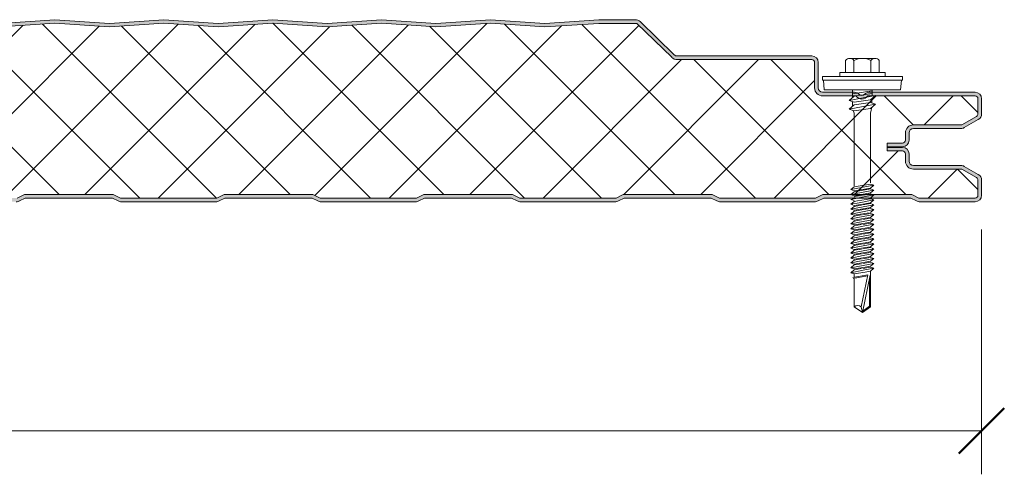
# Model space of a CAD drawing. Header units: millimetres. Extents: x 4765 to 12978, y -1786 to 7163.
# Tile 13 of 13: x 5641 to 5913, y 7032 to 7157. Entities that reach past the tile are written whole.
import ezdxf

# ---------------------------------------------------------------- set-up
doc = ezdxf.new("R2010")
doc.units = ezdxf.units.MM
for name, color, linetype, lineweight in [('A-ANNO-DIMS', 211, 'Continuous', 9), ('A-ANNO-DIMS-5', 211, 'Continuous', 9), ('A-DETL-GENF', 92, 'Continuous', 13)]:
    doc.layers.add(name, color=color, linetype=linetype, lineweight=lineweight)
doc.styles.add('Yu Gothic', font='Yu Gothic.ttf', dxfattribs={"height": 15})
doc.dimstyles.new('Diagonal', dxfattribs={"dimscale": 304.8, "dimtxt": 17.413553, "dimasz": 0.04101, "dimexe": 0.03937, "dimexo": 0.024606, "dimgap": 0.024606, "dimtad": 1, "dimdec": 0, "dimzin": 0, "dimdsep": 46, "dimtxsty": 'Yu Gothic', "dimblk1": 'OBLIQUE', "dimblk2": 'OBLIQUE', "dimsah": 1, "dimcen": 0.09, "dimazin": 0, "dimtfac": 1, "dimtdec": 4, "dimtix": 1, "dimtmove": 0, "dimatfit": 3, "dimfxl": 1, "dimtvp": 1, "dimtfill": 1, "dimtolj": 1, "dimtzin": 0, "dimarcsym": 2})

# ---------------------------------------------------------------- blocks, each defined once
blk = doc.blocks.new('HFX 1000 - SATINLINE - FINELINE - HFX 1000 50mm - SATINLINE - FINELINE-4519707-JOINT 14')
at = {"layer": 'A-DETL-GENF'}
h = blk.add_hatch(color=256, dxfattribs=at)
h.paths.add_polyline_path([(2.1, 0), (17.49, 0.06), (17.94, 0.22), (19.5, 1), (43.5, 1), (45.51, 0.06), (46, 0), (72.49, 0.06), (72.94, 0.22), (74.5, 1), (98.5, 1), (100.51, 0.06), (101, 0), (127.49, 0.06), (127.94, 0.22), (129.62, 1), (153.5, 1), (155.51, 0.06), (156, 0), (182.49, 0.06), (182.94, 0.22), (184.51, 1), (208.54, 0.98), (210.51, 0.06), (211, 0), (237.49, 0.06), (237.94, 0.22), (239.5, 1), (263.5, 1), (265.51, 0.06), (266, 0), (292.49, 0.06), (292.94, 0.22), (294.62, 1), (318.5, 1), (320.51, 0.06), (321, 0), (347.49, 0.06), (347.94, 0.22), (349.5, 1), (373.5, 1), (375.51, 0.06), (376, 0), (402.49, 0.06), (402.94, 0.22), (404.5, 1), (428.5, 1), (430.51, 0.06), (431, 0), (457.49, 0.06), (457.94, 0.22), (459.5, 1), (483.5, 1), (485.51, 0.06), (486, 0), (512.49, 0.06), (512.94, 0.22), (514.5, 1), (538.5, 1), (540.51, 0.06), (541, 0), (567.49, 0.06), (567.94, 0.22), (569.5, 1), (593.5, 1), (595.51, 0.06), (596, 0), (622.49, 0.06), (622.94, 0.22), (624.5, 1), (648.5, 1), (650.51, 0.06), (651, 0), (677.49, 0.06), (677.94, 0.22), (679.5, 1), (703.54, 0.98), (705.51, 0.06), (706, 0), (732.49, 0.06), (732.94, 0.22), (734.5, 1), (758.5, 1), (760.51, 0.06), (761, 0), (787.49, 0.06), (787.94, 0.22), (789.5, 1), (813.5, 1), (815.51, 0.06), (816, 0), (842.49, 0.06), (842.94, 0.22), (844.5, 1), (868.5, 1), (870.51, 0.06), (871, 0), (897.49, 0.06), (897.94, 0.22), (899.5, 1), (923.5, 1), (925.51, 0.06), (926, 0), (952.49, 0.06), (953.1, 0.3), (954.5, 1), (978.5, 1), (980.51, 0.06), (981, 0), (996.6, 0.05), (996.67, 0.06), (997.1, 0.24), (997.48, 0.53), (997.8, 1), (997.94, 1.33), (998, 2.18), (998, 5.96), (997.9, 6.53), (997.76, 6.86), (997.48, 7.23), (997, 7.58), (993.22, 9.76), (992.79, 9.94), (992.32, 10), (978.89, 10.04), (978.6, 10.16), (978.35, 10.35), (978.16, 10.6), (978.04, 10.89), (978, 11.2), (978, 13.2), (977.9, 13.77), (977.76, 14.1), (977.48, 14.47), (977, 14.8), (976.67, 14.94), (976.2, 15), (972, 15), (972, 14), (976.41, 13.97), (976.77, 13.77), (976.98, 13.41), (977, 13.2), (977, 11.2), (977.08, 10.63), (977.38, 9.99), (977.65, 9.64), (978.1, 9.29), (978.74, 9.06), (979.2, 9), (992.54, 9), (996.77, 6.53), (996.98, 6.17), (997, 5.96), (996.98, 1.59), (996.77, 1.23), (996.41, 1.03), (996.2, 1), (980.74, 1), (978.63, 2), (954.2, 1.97), (952.27, 1), (925.74, 1), (923.74, 2), (899.27, 2), (897.27, 1), (870.74, 1), (868.74, 2), (844.27, 2), (842.27, 1), (815.74, 1), (813.74, 2), (789.27, 2), (787.27, 1), (760.74, 1), (758.74, 2), (734.27, 2), (732.27, 1), (705.74, 1), (703.74, 2), (679.27, 2), (677.27, 1), (650.74, 1), (648.74, 2), (624.27, 2), (622.27, 1), (595.74, 1), (593.74, 2), (569.27, 2), (567.27, 1), (540.74, 1), (538.74, 2), (514.27, 2), (512.27, 1), (485.74, 1), (483.74, 2), (459.27, 2), (457.27, 1), (430.74, 1), (428.74, 2), (404.27, 2), (402.27, 1), (375.74, 1), (373.74, 2), (349.27, 2), (347.27, 1), (320.74, 1), (318.74, 2), (294.27, 2), (292.27, 1), (265.74, 1), (263.74, 2), (239.27, 2), (237.27, 1), (210.74, 1), (208.74, 2), (184.27, 2), (182.27, 1), (155.74, 1), (153.74, 2), (129.27, 2), (127.27, 1), (100.74, 1), (98.74, 2), (74.27, 2), (72.27, 1), (45.74, 1), (43.74, 2), (19.27, 2), (17.27, 1), (1.59, 1.03), (1.23, 1.23), (1.03, 1.59), (1, 2), (1, 9.3), (0.87, 9.99), (0.71, 10.4), (0.36, 10.86), (-0.1, 11.21), (-0.63, 11.42), (-1.2, 11.5), (-20.41, 11.53), (-20.77, 11.73), (-20.97, 12.09), (-21, 12.3), (-20.97, 13.41), (-20.77, 13.77), (-20.41, 13.97), (-20.2, 14), (-16, 14), (-16, 15), (-20.41, 14.97), (-20.67, 14.94), (-21.1, 14.76), (-21.47, 14.47), (-21.76, 14.1), (-21.94, 13.67), (-22, 13.2), (-22, 12.3), (-21.9, 11.73), (-21.76, 11.4), (-21.47, 11.03), (-21, 10.7), (-20.67, 10.56), (-20.2, 10.5), (-0.89, 10.46), (-0.6, 10.34), (-0.23, 9.99), (-0.16, 9.9), (-0.04, 9.61), (0, 9.3), (0, 1.8), (0.1, 1.23), (0.24, 0.9), (0.53, 0.53), (1, 0.2), (1.33, 0.06), (1.8, 0)])
h.paths.add_polyline_path([(972, 15.19), (976.41, 15.22), (976.67, 15.26), (977.1, 15.44), (977.48, 15.72), (977.8, 16.19), (977.94, 16.53), (978, 16.99), (978.04, 19.31), (978.16, 19.59), (978.35, 19.84), (978.63, 20.05), (978.89, 20.15), (979.2, 20.19), (992.54, 20.22), (992.79, 20.26), (993.22, 20.44), (997.1, 22.67), (997.48, 22.96), (997.76, 23.33), (997.94, 23.77), (998, 24.23), (998, 28.39), (997.9, 28.96), (997.76, 29.29), (997.48, 29.67), (997, 29.99), (996.6, 30.14), (996.04, 30.19), (966.65, 30.14), (966.33, 30.04), (965.76, 29.67), (965.38, 29.4), (964.92, 29.33), (964.48, 29.48), (963.68, 30.04), (963.32, 30.16), (962.95, 30.19), (953.89, 30.24), (953.6, 30.36), (953.35, 30.55), (953.16, 30.79), (953.03, 31.18), (953, 31.39), (953, 38.39), (952.9, 38.96), (952.76, 39.29), (952.48, 39.67), (952.01, 39.99), (951.67, 40.13), (951.2, 40.19), (913.85, 40.23), (913.56, 40.35), (913.07, 40.77), (903.62, 49.92), (903.28, 50.09), (902.91, 50.18), (902.53, 50.19), (892.42, 50.18), (877.58, 49.2), (862.54, 50.19), (847.58, 49.2), (832.42, 50.18), (817.58, 49.2), (802.43, 50.18), (787.27, 49.22), (772.37, 50.18), (757.58, 49.2), (742.66, 50.2), (727.58, 49.2), (712.66, 50.2), (697.58, 49.2), (682.66, 50.2), (667.58, 49.2), (652.66, 50.2), (637.58, 49.2), (622.63, 50.2), (607.58, 49.2), (592.64, 50.2), (577.58, 49.2), (562.53, 50.19), (547.58, 49.2), (532.66, 50.2), (517.58, 49.2), (502.42, 50.18), (487.58, 49.2), (472.66, 50.2), (457.58, 49.2), (442.32, 50.18), (427.58, 49.2), (412.33, 50.18), (397.58, 49.2), (382.66, 50.2), (367.58, 49.2), (352.66, 50.2), (337.58, 49.2), (322.66, 50.2), (307.58, 49.2), (292.63, 50.2), (277.58, 49.2), (262.66, 50.2), (247.58, 49.2), (232.53, 50.19), (217.58, 49.2), (202.66, 50.2), (187.58, 49.2), (172.42, 50.18), (157.58, 49.2), (142.43, 50.18), (127.27, 49.22), (112.32, 50.18), (97.58, 49.2), (82.66, 50.2), (67.58, 49.2), (52.66, 50.2), (37.58, 49.2), (22.66, 50.2), (7.58, 49.2), (-7.75, 50.17), (-22.42, 49.2), (-37.37, 50.19), (-47.66, 50.15), (-47.79, 50.14), (-48.22, 49.96), (-48.59, 49.68), (-55.75, 42.65), (-55.95, 42.11), (-55.99, 41.93), (-55.95, 41.44), (-55.88, 41.19), (-55.7, 40.86), (-55.44, 40.58), (-55.13, 40.37), (-54.54, 40.21), (-53.99, 40.19), (-26.2, 40.15), (-0.57, 32.28), (-0.33, 32.09), (-0.15, 31.85), (-0.04, 31.56), (0, 31.26), (-0.04, 21.08), (-0.16, 20.79), (-0.35, 20.55), (-0.63, 20.34), (-0.89, 20.24), (-1.2, 20.19), (-20.41, 20.17), (-20.67, 20.13), (-21.1, 19.95), (-21.47, 19.67), (-21.76, 19.29), (-21.94, 18.86), (-22, 17.99), (-22, 16.99), (-21.89, 16.42), (-21.76, 16.09), (-21.47, 15.72), (-21, 15.39), (-20.67, 15.26), (-19.84, 15.19), (-16, 15.19), (-16, 16.19), (-20.41, 16.22), (-20.77, 16.43), (-20.97, 16.79), (-21, 16.99), (-20.97, 18.6), (-20.77, 18.96), (-20.41, 19.17), (-20.2, 19.19), (-1.2, 19.19), (-0.63, 19.27), (-0.1, 19.49), (0.36, 19.84), (0.71, 20.29), (0.93, 20.83), (1, 21.39), (1, 31.26), (0.93, 31.82), (0.72, 32.34), (0.39, 32.79), (-0.05, 33.14), (-0.56, 33.37), (-26.2, 41.19), (-54.54, 41.21), (-54.82, 41.37), (-54.97, 41.62), (-54.99, 41.87), (-54.88, 42.14), (-54.67, 42.37), (-47.66, 49.19), (-37.37, 49.19), (-22.33, 48.19), (-7.34, 49.2), (7.66, 48.19), (22.66, 49.2), (37.66, 48.19), (52.66, 49.2), (67.66, 48.19), (82.66, 49.2), (97.66, 48.19), (112.66, 49.2), (127.66, 48.19), (142.66, 49.2), (157.66, 48.19), (172.66, 49.2), (187.66, 48.19), (202.66, 49.2), (217.66, 48.19), (232.66, 49.2), (247.66, 48.19), (262.66, 49.2), (277.66, 48.19), (292.66, 49.2), (307.66, 48.19), (322.66, 49.2), (337.66, 48.19), (352.66, 49.2), (367.83, 48.2), (382.66, 49.2), (397.66, 48.19), (412.66, 49.2), (427.66, 48.19), (442.66, 49.2), (457.66, 48.19), (472.66, 49.2), (487.66, 48.19), (502.66, 49.2), (517.66, 48.19), (532.66, 49.2), (547.66, 48.19), (562.66, 49.2), (577.66, 48.19), (592.66, 49.2), (607.66, 48.19), (622.66, 49.2), (637.66, 48.19), (652.66, 49.2), (667.66, 48.19), (682.66, 49.2), (697.66, 48.19), (712.66, 49.2), (727.66, 48.19), (742.66, 49.2), (757.66, 48.19), (772.66, 49.2), (787.66, 48.19), (802.66, 49.2), (817.66, 48.19), (832.66, 49.2), (847.66, 48.19), (862.66, 49.2), (877.66, 48.19), (892.56, 49.19), (902.99, 49.19), (912.62, 39.82), (913.07, 39.48), (913.59, 39.27), (914.15, 39.19), (951.41, 39.17), (951.77, 38.96), (951.98, 38.6), (952, 38.39), (952, 31.39), (952.08, 30.83), (952.3, 30.29), (952.65, 29.84), (953.1, 29.49), (953.63, 29.27), (954.27, 29.19), (963.35, 29.19), (963.67, 28.83), (964.07, 28.56), (964.52, 28.39), (965, 28.33), (965.48, 28.39), (965.93, 28.56), (966.33, 28.83), (966.65, 29.19), (996.41, 29.17), (996.77, 28.96), (996.98, 28.6), (997, 28.39), (996.98, 24.03), (996.77, 23.67), (996.6, 23.54), (992.54, 21.19), (979.2, 21.19), (978.63, 21.12), (978.1, 20.9), (977.65, 20.55), (977.3, 20.09), (977.08, 19.56), (977, 18.99), (976.98, 16.79), (976.77, 16.43), (976.41, 16.22), (976.2, 16.19), (972, 16.19), (972, 15.26)])
h = blk.add_hatch(dxfattribs=at)
h.set_pattern_fill('FP_1', color=256, style=0, pattern_type=2)
h.set_pattern_definition([(45, (-4908.425, -7107.201), (-10.606602, 10.606602), []), (135, (-4908.425, -7107.201), (-10.606602, -10.606602), [])])
h.paths.add_polyline_path([(2.1, 1), (17.27, 1), (19.27, 2), (43.74, 2), (45.74, 1), (72.27, 1), (74.27, 2), (98.74, 2), (100.74, 1), (127.27, 1), (129.27, 2), (153.74, 2), (155.74, 1), (182.27, 1), (184.27, 2), (208.74, 2), (210.74, 1), (237.27, 1), (239.27, 2), (263.74, 2), (265.74, 1), (292.27, 1), (294.27, 2), (318.74, 2), (320.74, 1), (347.27, 1), (349.27, 2), (373.74, 2), (375.74, 1), (402.27, 1), (404.27, 2), (428.74, 2), (430.74, 1), (457.27, 1), (459.27, 2), (483.74, 2), (485.74, 1), (512.27, 1), (514.27, 2), (538.74, 2), (540.74, 1), (567.27, 1), (569.27, 2), (593.74, 2), (595.74, 1), (622.27, 1), (624.27, 2), (648.74, 2), (650.74, 1), (677.27, 1), (679.27, 2), (703.74, 2), (705.74, 1), (732.27, 1), (734.27, 2), (758.74, 2), (760.74, 1), (787.27, 1), (789.27, 2), (813.74, 2), (815.74, 1), (842.27, 1), (844.27, 2), (868.74, 2), (870.74, 1), (897.27, 1), (899.27, 2), (923.74, 2), (925.74, 1), (952.27, 1), (954.27, 2), (978.74, 2), (980.74, 1), (996.41, 1.03), (996.77, 1.23), (996.9, 1.4), (997, 1.8), (997, 5.96), (996.9, 6.36), (996.6, 6.65), (992.54, 9), (979.2, 9), (978.63, 9.07), (978.1, 9.29), (977.65, 9.64), (977.3, 10.1), (977.08, 10.63), (977, 11.2), (977, 13.2), (976.9, 13.6), (976.6, 13.89), (976.2, 14), (972, 14), (972, 16.19), (976.41, 16.22), (976.77, 16.43), (976.9, 16.59), (977, 16.99), (977, 18.99), (977.08, 19.56), (977.3, 20.09), (977.65, 20.55), (978.1, 20.9), (978.63, 21.12), (979.2, 21.19), (992.54, 21.19), (996.77, 23.67), (996.9, 23.83), (997, 24.23), (997, 28.39), (996.9, 28.79), (996.6, 29.09), (996.2, 29.19), (966.65, 29.19), (966.33, 28.83), (965.93, 28.56), (965.48, 28.39), (965, 28.33), (964.52, 28.39), (964.07, 28.56), (963.67, 28.83), (963.35, 29.19), (954.2, 29.19), (953.63, 29.27), (953.1, 29.49), (952.65, 29.84), (952.3, 30.29), (952.08, 30.83), (952, 31.39), (952, 38.39), (951.9, 38.79), (951.6, 39.09), (951.2, 39.19), (914.15, 39.19), (913.59, 39.27), (913.07, 39.48), (912.62, 39.82), (902.99, 49.19), (892.56, 49.19), (877.66, 48.19), (862.66, 49.2), (847.66, 48.19), (832.66, 49.2), (817.66, 48.19), (802.66, 49.2), (787.66, 48.19), (772.66, 49.2), (757.66, 48.19), (742.66, 49.2), (727.66, 48.19), (712.66, 49.2), (697.66, 48.19), (682.66, 49.2), (667.66, 48.19), (652.66, 49.2), (637.66, 48.19), (622.66, 49.2), (607.66, 48.19), (592.66, 49.2), (577.66, 48.19), (562.66, 49.2), (547.66, 48.19), (532.66, 49.2), (517.66, 48.19), (502.66, 49.2), (487.66, 48.19), (472.66, 49.2), (457.66, 48.19), (442.66, 49.2), (427.66, 48.19), (412.66, 49.2), (397.66, 48.19), (382.66, 49.2), (367.66, 48.19), (352.66, 49.2), (337.66, 48.19), (322.66, 49.2), (307.66, 48.19), (292.66, 49.2), (277.66, 48.19), (262.66, 49.2), (247.66, 48.19), (232.66, 49.2), (217.66, 48.19), (202.66, 49.2), (187.66, 48.19), (172.66, 49.2), (157.66, 48.19), (142.66, 49.2), (127.66, 48.19), (112.66, 49.2), (97.66, 48.19), (82.66, 49.2), (67.66, 48.19), (52.66, 49.2), (37.66, 48.19), (22.66, 49.2), (7.66, 48.19), (-7.34, 49.2), (-22.33, 48.19), (-37.37, 49.19), (-47.66, 49.19), (-54.91, 42.11), (-54.97, 41.99), (-54.95, 41.57), (-54.79, 41.34), (-54.54, 41.21), (-54.4, 41.19), (-26.2, 41.19), (-0.56, 33.37), (-0.05, 33.14), (0.39, 32.79), (0.72, 32.34), (0.93, 31.82), (1, 31.26), (1, 21.39), (0.93, 20.83), (0.71, 20.29), (0.36, 19.84), (-0.1, 19.49), (-0.63, 19.27), (-1.2, 19.19), (-20.41, 19.17), (-20.77, 18.96), (-20.89, 18.79), (-21, 18.39), (-21, 16.99), (-20.89, 16.59), (-20.6, 16.3), (-20.2, 16.19), (-16, 16.19), (-16, 14), (-20.41, 13.97), (-20.77, 13.77), (-20.89, 13.6), (-21, 13.2), (-21, 12.3), (-20.89, 11.9), (-20.6, 11.61), (-20.2, 11.5), (-1.2, 11.5), (-0.63, 11.42), (-0.1, 11.21), (0.36, 10.86), (0.71, 10.4), (0.93, 9.87), (1, 9.3), (1, 1.8), (1.11, 1.4), (1.4, 1.11), (1.8, 1)])
for p, q in [((742.66, 50.2), (727.66, 49.19)), ((742.66, 49.2), (727.66, 48.19)), ((757.66, 49.19), (742.66, 50.2)), ((757.66, 48.19), (742.66, 49.2)), ((772.66, 50.2), (757.66, 49.19)), ((772.66, 49.2), (757.66, 48.19)), ((787.66, 49.19), (772.66, 50.2)), ((787.66, 48.19), (772.66, 49.2)), ((802.66, 50.2), (787.66, 49.19)), ((802.66, 49.2), (787.66, 48.19)), ((817.66, 49.19), (802.66, 50.2)), ((817.66, 48.19), (802.66, 49.2)), ((832.66, 50.2), (817.66, 49.19)), ((832.66, 49.2), (817.66, 48.19)), ((847.66, 49.19), (832.66, 50.2)), ((847.66, 48.19), (832.66, 49.2)), ((862.66, 50.2), (847.66, 49.19)), ((862.66, 49.2), (847.66, 48.19)), ((877.66, 49.19), (862.66, 50.2)), ((877.66, 48.19), (862.66, 49.2)), ((892.52, 50.19), (877.66, 49.19)), ((892.56, 49.19), (877.66, 48.19)), ((902.53, 50.19), (892.52, 50.19)), ((902.99, 49.19), (892.56, 49.19)), ((912.62, 39.82), (902.99, 49.19)), ((913.31, 40.53), (903.92, 49.68)), ((951.2, 40.19), (914.15, 40.19)), ((951.2, 39.19), (914.15, 39.19)), ((952, 31.39), (952, 38.39)), ((953, 31.39), (953, 38.39)), ((960.52, 38.99), (960.52, 35.66)), ((961.68, 39.51), (968.64, 39.51)), ((962.84, 38.99), (962.84, 35.66)), ((967.48, 38.99), (967.48, 35.66)), ((969.8, 38.99), (969.8, 35.66)), ((971.41, 35.66), (958.91, 35.66)), ((958.91, 35.66), (958.91, 34.51)), ((971.41, 34.51), (971.41, 35.66)), ((976.16, 34.51), (954.16, 34.51)), ((954.16, 34.51), (954.16, 33.51)), ((954.16, 33.51), (976.16, 33.51)), ((954.41, 33.51), (954.63, 30.82)), ((975.69, 30.82), (975.91, 33.51)), ((976.16, 33.51), (976.16, 34.51)), ((962.95, 30.19), (954.2, 30.19)), ((975.69, 30.82), (954.63, 30.82)), ((962.47, 30.82), (962.47, 28.69)), ((967.86, 30.56), (962.47, 29.73)), ((996.2, 30.19), (967.05, 30.19)), ((967.86, 30.82), (967.86, 29.12)), ((963.35, 29.19), (954.2, 29.19)), ((961.55, 27.89), (968.77, 29.3)), ((962.91, 29.07), (961.55, 27.89)), ((962.91, 27.43), (961.55, 27.89)), ((962.47, 27.58), (962.47, 26.32)), ((967.86, 29.83), (962.91, 29.07)), ((967.41, 28.12), (962.91, 27.43)), ((967.41, 27.39), (962.91, 26.7)), ((996.2, 29.19), (966.65, 29.19)), ((968.77, 29.3), (967.41, 28.12)), ((968.77, 26.92), (967.41, 27.39)), ((967.77, 28.43), (967.77, 27.26)), ((997, 24.23), (997, 28.39)), ((998, 24.23), (998, 28.39)), ((961.55, 25.52), (968.77, 26.92)), ((962.91, 26.7), (961.55, 25.52)), ((961.55, 25.52), (962.91, 25.05)), ((962.6, 25.16), (962.92, 24.43)), ((962.91, 25.05), (967.41, 25.74)), ((962.92, 24.43), (962.92, 4.43)), ((967.41, 25.74), (968.77, 26.92)), ((967.42, 24.47), (967.79, 26.08)), ((967.42, 5.25), (967.42, 24.47)), ((992.54, 21.19), (996.6, 23.54)), ((993.22, 20.44), (997.1, 22.67)), ((977, 16.99), (977, 18.99)), ((978, 16.99), (978, 18.99)), ((979.2, 21.19), (992.54, 21.19)), ((979.2, 20.19), (992.32, 20.19)), ((972, 15.26), (972, 16.19)), ((972, 16.19), (976.2, 16.19)), ((972, 14), (972, 15.26)), ((972, 15.19), (976.2, 15.19)), ((976.2, 15), (972, 15)), ((976.2, 14), (972, 14)), ((977, 11.2), (977, 13.2)), ((978, 11.2), (978, 13.2)), ((992.32, 10), (979.2, 10)), ((992.54, 9), (979.2, 9)), ((996.6, 6.65), (992.54, 9)), ((997.1, 7.52), (993.22, 9.76)), ((997, 1.8), (997, 5.96)), ((998, 1.8), (998, 5.96)), ((962.01, 3.34), (968.31, 4.56)), ((962.91, 4.12), (962.01, 3.34)), ((962.01, 3.34), (962.91, 3.03)), ((962.01, 1.99), (968.31, 3.22)), ((962.91, 2.77), (962.01, 1.99)), ((962.91, 4.12), (967.41, 4.87)), ((962.91, 3.03), (967.41, 3.78)), ((967.41, 3.53), (962.91, 2.77)), ((968.31, 4.56), (967.41, 4.87)), ((968.31, 4.56), (967.41, 3.78)), ((968.31, 3.22), (967.41, 3.53)), ((968.31, 3.22), (967.41, 2.44)), ((732.27, 1), (734.27, 2)), ((732.94, 0.22), (734.5, 1)), ((734.27, 2), (758.74, 2)), ((734.5, 1), (758.5, 1)), ((758.5, 1), (760.06, 0.22)), ((758.74, 2), (760.74, 1)), ((760.74, 1), (787.27, 1)), ((787.27, 1), (789.27, 2)), ((787.94, 0.22), (789.5, 1)), ((789.27, 2), (813.74, 2)), ((789.5, 1), (813.5, 1)), ((813.5, 1), (815.06, 0.22)), ((813.74, 2), (815.74, 1)), ((815.74, 1), (842.27, 1)), ((842.27, 1), (844.27, 2)), ((842.94, 0.22), (844.5, 1)), ((844.27, 2), (868.74, 2)), ((844.5, 1), (868.5, 1)), ((868.5, 1), (870.06, 0.22)), ((868.74, 2), (870.74, 1)), ((870.74, 1), (897.27, 1)), ((897.27, 1), (899.27, 2)), ((897.94, 0.22), (899.5, 1)), ((899.27, 2), (923.74, 2)), ((899.5, 1), (923.5, 1)), ((923.5, 1), (925.06, 0.22)), ((923.74, 2), (925.74, 1)), ((925.74, 1), (952.27, 1)), ((926, 0), (952.01, 0)), ((952.27, 1), (954.27, 2)), ((952.94, 0.22), (954.5, 1)), ((954.27, 2), (978.74, 2)), ((954.5, 1), (978.5, 1)), ((962.01, 1.99), (962.91, 1.68)), ((962.01, 0.65), (963.11, 0.86)), ((962.01, 0.65), (962.91, 0.34)), ((962.91, 0.08), (962.01, -0.7)), ((962.4, 0.72), (962.99, 1.19)), ((967.41, 2.44), (962.91, 1.68)), ((967.41, 2.18), (962.91, 1.43)), ((962.91, 0.08), (963.76, 0.22)), ((962.92, 0.82), (968.31, 1.87)), ((963.76, 0.22), (967.41, 0.83)), ((968.31, 0.52), (964.26, -0.26)), ((968.31, 0.52), (967.18, 0.91)), ((968.31, 1.87), (967.24, 0.81)), ((968.31, 1.87), (967.41, 2.18)), ((968.31, 0.52), (967.41, -0.26)), ((978.5, 1), (980.06, 0.22)), ((978.74, 2), (980.74, 1)), ((980.74, 1), (996.2, 1)), ((981, 0), (996.2, 0)), ((761, 0), (787.01, 0)), ((816, 0), (842.01, 0)), ((871, 0), (897.01, 0)), ((964.26, -0.26), (962.01, -0.7)), ((962.01, -0.7), (962.91, -1.01)), ((962.91, -1.27), (962.01, -2.05)), ((962.01, -2.05), (965.4, -1.39)), ((962.01, -2.05), (962.91, -2.36)), ((962.01, -3.39), (966.55, -2.51)), ((962.91, -2.61), (962.01, -3.39)), ((962.91, -1.01), (964.71, -0.71)), ((964.93, -0.93), (962.91, -1.27)), ((965.88, -1.86), (962.91, -2.36)), ((966.11, -2.08), (962.91, -2.61)), ((964.71, -0.71), (967.41, -0.26)), ((967.41, -0.51), (965.25, -0.87)), ((965.4, -1.39), (968.31, -0.82)), ((967.41, -1.6), (965.88, -1.86)), ((967.41, -1.86), (966.11, -2.08)), ((966.55, -2.51), (968.31, -2.17)), ((968.31, -2.17), (967.38, -2.96)), ((968.31, -0.82), (967.41, -0.51)), ((968.31, -0.82), (967.41, -1.6)), ((968.31, -2.17), (967.41, -1.86)), ((962.01, -3.39), (962.91, -3.7)), ((962.91, -3.96), (962.01, -4.74)), ((962.01, -4.74), (965.4, -4.08)), ((962.01, -4.74), (962.91, -5.05)), ((962.91, -5.31), (962.01, -6.09)), ((962.91, -3.7), (967.06, -3.01)), ((964.93, -3.62), (962.91, -3.96)), ((965.88, -4.55), (962.91, -5.05)), ((964.93, -4.97), (962.91, -5.31)), ((967.41, -3.21), (965.25, -3.57)), ((967.41, -4.56), (965.25, -4.92)), ((965.4, -4.08), (968.31, -3.52)), ((965.4, -5.43), (968.31, -4.87)), ((967.41, -4.3), (965.88, -4.55)), ((968.31, -3.52), (967.41, -3.21)), ((968.31, -3.52), (967.41, -4.3)), ((968.31, -4.87), (967.41, -4.56)), ((968.31, -4.87), (967.41, -5.65)), ((962.01, -6.09), (965.4, -5.43)), ((962.01, -6.09), (962.91, -6.4)), ((962.91, -6.65), (962.01, -7.43)), ((962.01, -7.43), (965.4, -6.77)), ((962.01, -7.43), (962.91, -7.74)), ((962.91, -8), (962.01, -8.78)), ((962.01, -8.78), (965.4, -8.12)), ((965.88, -5.9), (962.91, -6.4)), ((964.93, -6.31), (962.91, -6.65)), ((965.88, -7.25), (962.91, -7.74)), ((964.93, -7.66), (962.91, -8)), ((967.41, -5.9), (965.25, -6.26)), ((967.41, -7.25), (965.25, -7.61)), ((965.4, -6.77), (968.31, -6.21)), ((965.4, -8.12), (968.31, -7.56)), ((967.41, -5.65), (965.88, -5.9)), ((967.41, -6.99), (965.88, -7.25)), ((968.31, -6.21), (967.41, -5.9)), ((968.31, -6.21), (967.41, -6.99)), ((968.31, -7.56), (967.41, -7.25)), ((968.31, -7.56), (967.41, -8.34)), ((962.01, -8.78), (962.91, -9.09)), ((962.91, -9.35), (962.01, -10.13)), ((962.01, -10.13), (965.4, -9.47)), ((962.01, -10.13), (962.91, -10.44)), ((962.91, -10.69), (962.01, -11.47)), ((962.01, -11.47), (965.4, -10.81)), ((965.88, -8.59), (962.91, -9.09)), ((964.93, -9.01), (962.91, -9.35)), ((965.88, -9.94), (962.91, -10.44)), ((964.93, -10.35), (962.91, -10.69)), ((967.41, -8.59), (965.25, -8.95)), ((967.41, -9.94), (965.25, -10.3)), ((965.4, -9.47), (968.31, -8.9)), ((965.4, -10.81), (968.31, -10.25)), ((967.41, -8.34), (965.88, -8.59)), ((967.41, -9.68), (965.88, -9.94)), ((968.31, -8.9), (967.41, -8.59)), ((968.31, -8.9), (967.41, -9.68)), ((968.31, -10.25), (967.41, -9.94)), ((968.31, -10.25), (967.41, -11.03)), ((962.01, -11.47), (962.91, -11.78)), ((962.91, -12.04), (962.01, -12.82)), ((962.01, -12.82), (965.4, -12.16)), ((962.01, -12.82), (962.91, -13.13)), ((962.91, -13.39), (962.01, -14.17)), ((962.01, -14.17), (965.4, -13.51)), ((965.88, -11.29), (962.91, -11.78)), ((964.93, -11.7), (962.91, -12.04)), ((965.88, -12.63), (962.91, -13.13)), ((964.93, -13.05), (962.91, -13.39)), ((967.41, -11.29), (965.25, -11.65)), ((967.41, -12.63), (965.25, -12.99)), ((965.4, -12.16), (968.31, -11.6)), ((965.4, -13.51), (968.31, -12.94)), ((967.41, -11.03), (965.88, -11.29)), ((967.41, -12.38), (965.88, -12.63)), ((968.31, -11.6), (967.41, -11.29)), ((968.31, -11.6), (967.41, -12.38)), ((968.31, -12.94), (967.41, -12.63)), ((968.31, -12.94), (967.41, -13.72)), ((962.01, -14.17), (962.91, -14.48)), ((962.91, -14.73), (962.01, -15.51)), ((962.01, -15.51), (965.4, -14.85)), ((962.01, -15.51), (962.91, -15.82)), ((962.91, -16.08), (962.01, -16.86)), ((962.01, -16.86), (965.4, -16.2)), ((965.88, -13.98), (962.91, -14.48)), ((964.93, -14.39), (962.91, -14.73)), ((965.88, -15.33), (962.91, -15.82)), ((964.93, -15.74), (962.91, -16.08)), ((967.41, -13.98), (965.25, -14.34)), ((967.41, -15.33), (965.25, -15.69)), ((965.4, -14.85), (968.31, -14.29)), ((965.4, -16.2), (968.31, -15.64)), ((967.41, -13.72), (965.88, -13.98)), ((967.41, -15.07), (965.88, -15.33)), ((968.31, -14.29), (967.41, -13.98)), ((968.31, -14.29), (967.41, -15.07)), ((968.31, -15.64), (967.41, -15.33)), ((968.31, -15.64), (967.41, -16.42)), ((962.01, -16.86), (962.91, -17.17)), ((962.91, -17.43), (962.01, -18.21)), ((962.01, -18.21), (965.4, -17.55)), ((962.01, -18.21), (962.91, -18.52)), ((962.91, -18.77), (962.01, -19.55)), ((962.01, -19.55), (965.4, -18.89)), ((965.88, -16.67), (962.91, -17.17)), ((964.93, -17.09), (962.91, -17.43)), ((965.88, -18.02), (962.91, -18.52)), ((964.93, -18.43), (962.91, -18.77)), ((967.41, -16.67), (965.25, -17.03)), ((967.41, -18.02), (965.25, -18.38)), ((965.4, -17.55), (968.31, -16.98)), ((965.4, -18.89), (968.31, -18.33)), ((967.41, -16.42), (965.88, -16.67)), ((967.41, -17.76), (965.88, -18.02)), ((968.31, -16.98), (967.41, -16.67)), ((968.31, -16.98), (967.41, -17.76)), ((968.31, -18.33), (967.41, -18.02)), ((968.31, -18.33), (967.41, -19.11)), ((962.01, -19.55), (962.91, -19.86)), ((966.65, -20.13), (962.52, -20.86)), ((962.58, -21.18), (966.59, -20.4)), ((965.88, -19.37), (962.91, -19.86)), ((962.91, -19.86), (962.91, -20.79)), ((962.91, -21.38), (962.91, -28.95)), ((964.82, -28.95), (966.65, -20.13)), ((967.29, -20.27), (965.16, -30.52)), ((967.41, -19.11), (965.88, -19.37)), ((967.15, -20.95), (967.15, -28.81)), ((967.41, -28.95), (967.41, -19.11)), ((962.91, -28.95), (965.16, -30.52)), ((965.16, -30.52), (964.82, -28.95)), ((965.16, -30.52), (967.41, -28.95)), ((967.15, -28.81), (965.24, -30.15))]:
    blk.add_line(p, q, dxfattribs=at)
for centre, radius, start, end in [((902.66, 48.39), 1.8, 45.7585, 94.1532), ((914.15, 41.39), 2.2, 225.7585, 270), ((914.15, 41.39), 1.2, 225.7585, 270), ((951.2, 38.39), 1.8, 360, 90), ((951.2, 38.39), 0.8, 0, 90), ((951.2, 38.39), 0.8, 360, 30), ((961.68, 37.97), 1.54, 41.3319, 138.6681), ((965.16, 34.12), 5.39, 64.5175, 115.4825), ((968.64, 37.97), 1.54, 41.3319, 138.6681), ((954.2, 31.39), 2.2, 180, 270), ((954.2, 31.39), 1.2, 180, 270), ((962.95, 28.39), 1.8, 42.5149, 90), ((967.05, 28.39), 1.8, 90, 135.2187), ((996.2, 28.39), 1.8, 360, 90), ((965, 30.33), 2, 214.5, 325.5), ((965, 30.33), 1, 224.796, 319.2505), ((996.2, 28.39), 0.8, 0, 90), ((996.2, 28.39), 0.8, 360, 30), ((996.2, 24.23), 0.8, 300, 0), ((996.2, 24.23), 0.8, 330, 360), ((996.2, 24.23), 1.8, 300, 0), ((979.2, 18.99), 2.2, 90, 180), ((979.2, 18.99), 1.2, 90, 180), ((992.32, 21.99), 1.8, 270, 300), ((976.2, 16.99), 1.8, 270, 360), ((976.2, 16.99), 0.8, 270, 360), ((976.2, 16.99), 0.8, 330, 360), ((976.2, 13.2), 1.8, 360, 90), ((976.2, 13.2), 0.8, 360, 90), ((976.2, 13.2), 0.8, 360, 30), ((979.2, 11.2), 2.2, 180, 270), ((979.2, 11.2), 1.2, 180, 270), ((992.32, 8.2), 1.8, 60, 90), ((996.2, 5.96), 0.8, 0, 60), ((996.2, 5.96), 0.8, 360, 30), ((996.2, 5.96), 1.8, 360, 60), ((732.01, 2.1), 2.1, 270, 296.5651), ((761, 2.1), 2.1, 243.4349, 270), ((787.01, 2.1), 2.1, 270, 296.5651), ((816, 2.1), 2.1, 243.4349, 270), ((842.01, 2.1), 2.1, 270, 296.5651), ((871, 2.1), 2.1, 243.4349, 270), ((897.01, 2.1), 2.1, 270, 296.5651), ((926, 2.1), 2.1, 243.4349, 270), ((952.01, 2.1), 2.1, 270, 296.5651), ((981, 2.1), 2.1, 243.4349, 270), ((996.2, 1.8), 1.8, 270, 0), ((996.2, 1.8), 0.8, 270, 360), ((996.2, 1.8), 0.8, 330, 0), ((963.86, -29.98), 1.41, 47.2756, 132.7244)]:
    blk.add_arc(centre, radius, start, end, dxfattribs=at)
blk = doc.blocks.new('DIMBLOCK5-JOINT 14')
at = {"layer": 'A-ANNO-DIMS-5'}
for p, q in [((4908.42, 7044.06), (4908.42, 7099.52)), ((5906.43, 7044.06), (5906.43, 7099.52)), ((4908.42, 7044.06), (5906.43, 7044.06)), ((4908.42, 7044.06), (4908.42, 7032.06)), ((5906.43, 7044.06), (5906.43, 7032.06))]:
    blk.add_line(p, q, dxfattribs=at)
at = {"layer": 'A-ANNO-DIMS-5', "lineweight": 50}
for p, q in [((4908.42, 7044.06), (4914.67, 7050.31)), ((5906.43, 7044.06), (5912.68, 7050.31)), ((4908.42, 7044.06), (4902.17, 7037.81)), ((5906.43, 7044.06), (5900.18, 7037.81))]:
    blk.add_line(p, q, dxfattribs=at)
at = {"layer": 'A-ANNO-DIMS-5', "color": 0, "insert": (5312.93, 7068.86), "char_height": 15, "width": 226.7859, "attachment_point": 1, "line_spacing_factor": 1.024327, "style": 'Yu Gothic', "bg_fill": 3, "box_fill_scale": 1.25, "bg_fill_color": 9, "bg_fill_true_color": 13158600, "bg_fill_transparency": 0}
blk.add_mtext('1000 COVER WIDTH', dxfattribs=at)
blk = doc.blocks.new('_Oblique')
at = {"color": 0, "linetype": 'ByBlock', "lineweight": -2}
blk.add_line((-0.5, -0.5), (0.5, 0.5), dxfattribs=at)

msp = doc.modelspace()

# ---------------------------------------------------------------- block references
at = {"layer": 'A-DETL-GENF'}
msp.add_blockref('HFX 1000 - SATINLINE - FINELINE - HFX 1000 50mm - SATINLINE - FINELINE-4519707-JOINT 14', (4908.42, 7107.2), dxfattribs=at)

# ---------------------------------------------------------------- next in the draw order: dimensions: what is measured, and where the dimension line sits
at = {"layer": 'A-ANNO-DIMS'}
dim = msp.add_linear_dim(base=(5906.43, 7044.06), p1=(4908.42, 7107.02), p2=(5906.43, 7107.02), text='1000 COVER WIDTH', dimstyle='Diagonal', override={"dimpost": '<>', "dimfxl": 998.002744}, dxfattribs=at)
dim.commit()
dim.dimension.update_dxf_attribs({"geometry": 'DIMBLOCK5-JOINT 14', "text_midpoint": (5407.43, 7059.12)})

doc.saveas('drawing.dxf')
